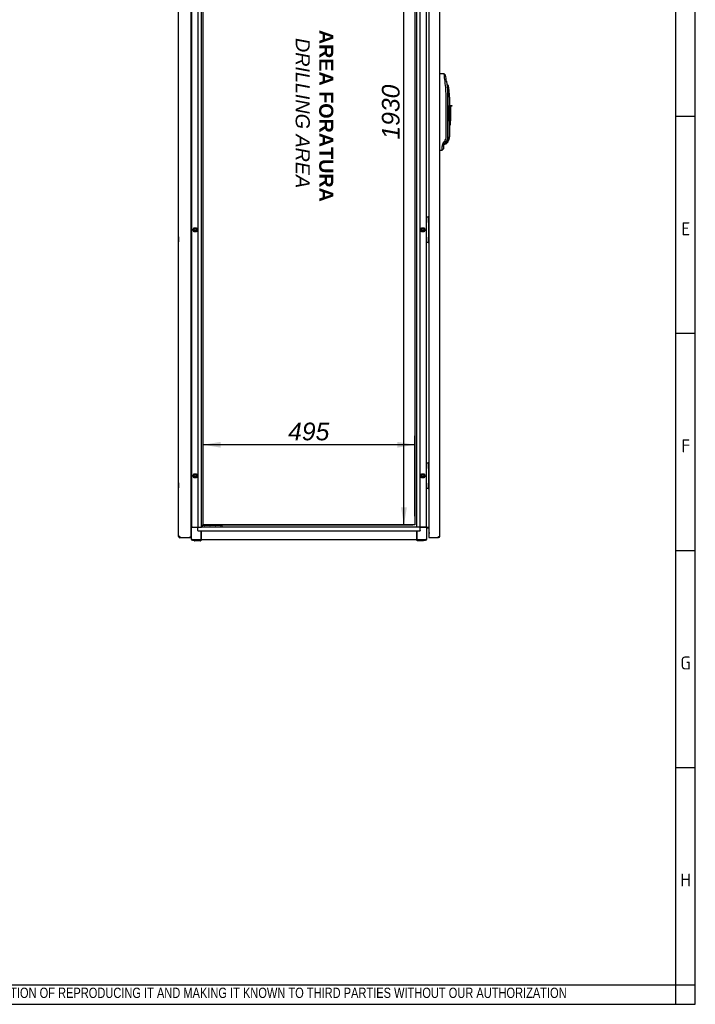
# Paper-space layout 'Layout1' of a CAD drawing. Extents: x 94 to 6181, y 158 to 4314.
# Tile 8 of 11: x 4603 to 6181, y 164 to 2466. Entities that reach past the tile are written whole.
import ezdxf
from ezdxf.lldxf.tags import DXFTag

# ---------------------------------------------------------------- set-up
doc = ezdxf.new("R2010")
doc.units = 0
doc.header["$LTSCALE"] = 15
doc.layers.get('0').update_dxf_attribs({"linetype": 'CONTINUOUS'})
for name, color, linetype in [('_TRANSLATION', 7, 'CONTINUOUS'), ('AE00198_03', 7, 'CONTINUOUS'), ('AE00219_00', 7, 'CONTINUOUS'), ('AE00219_03', 7, 'CONTINUOUS'), ('AE00368_00', 7, 'CONTINUOUS'), ('AE00500_10', 7, 'CONTINUOUS'), ('AE00992_10', 7, 'CONTINUOUS'), ('DEFAULT', 7, 'CONTINUOUS'), ('DV3__TRANSLATION', 7, 'CONTINUOUS'), ('F0000000_08', 7, 'CONTINUOUS'), ('F0000001_44', 7, 'CONTINUOUS'), ('F0000001_45', 7, 'CONTINUOUS'), ('M0000000_06', 7, 'CONTINUOUS'), ('M0000000_14', 7, 'CONTINUOUS'), ('M0000000_39', 7, 'CONTINUOUS'), ('M0000000_54', 7, 'CONTINUOUS'), ('M0000000_57', 7, 'CONTINUOUS')]:
    doc.layers.add(name, color=color, linetype=linetype)
doc.styles.add('SEACAD_ARIAL', font='arial.ttf')
doc.styles.add('SEACAD_ARIALI', font='ariali.ttf')
tags = doc.linetypes.add('CENTER2', pattern=[28.575, 19.05, -3.175, 3.175, -3.175]).pattern_tags.tags
tags[10:11] = [DXFTag(74, 4), DXFTag(75, 0), DXFTag(340, '0'), DXFTag(46, 0.0), DXFTag(50, 0.0), DXFTag(44, 0.0), DXFTag(45, 0.0)]
tags[8:9] = [DXFTag(74, 4), DXFTag(75, 0), DXFTag(340, '0'), DXFTag(46, 0.0), DXFTag(50, 0.0), DXFTag(44, 0.0), DXFTag(45, 0.0)]
tags[6:7] = [DXFTag(74, 4), DXFTag(75, 0), DXFTag(340, '0'), DXFTag(46, 0.0), DXFTag(50, 0.0), DXFTag(44, 0.0), DXFTag(45, 0.0)]
tags[4:5] = [DXFTag(74, 4), DXFTag(75, 0), DXFTag(340, '0'), DXFTag(46, 0.0), DXFTag(50, 0.0), DXFTag(44, 0.0), DXFTag(45, 0.0)]
doc.dimstyles.new('ISO', dxfattribs={"dimtxt": 13.75, "dimasz": 13.75, "dimexe": 6.875, "dimexo": 6.875, "dimgap": 3.4375, "dimtad": 1, "dimdec": 1, "dimtxsty": 'SEACAD_ARIAL', "dimblk1": '_SE_FILLED', "dimblk2": '_SE_FILLED', "dimsah": 1, "dimcen": 6.875, "dimazin": 3, "dimtfac": 0.7, "dimtdec": 3, "dimtmove": 0, "dimatfit": 3})

# ---------------------------------------------------------------- blocks, each defined once
blk = doc.blocks.new('DMBLK27')
at = {"layer": '_TRANSLATION', "linetype": 'CONTINUOUS'}
for points in [[(5507.4, 3173.4), (5500.5, 3214.6), (5493.6, 3173.4)], [(5507.4, 1325.9), (5493.6, 1325.9), (5500.5, 1284.6)]]:
    blk.add_hatch(color=7, dxfattribs=at).paths.add_polyline_path(points)
at = {"layer": '_TRANSLATION', "color": 7, "linetype": 'CONTINUOUS'}
for p, q in [((5051.6, 3214.6), (5521.1, 3214.6)), ((5500.5, 1284.6), (5500.5, 3214.6)), ((5051.6, 1284.6), (5521.1, 1284.6))]:
    blk.add_line(p, q, dxfattribs=at)
at = {"layer": '_TRANSLATION', "color": 7, "linetype": 'CONTINUOUS', "style": 'SEACAD_ARIALI'}
blk.add_text('1930', height=41.25, rotation=90, dxfattribs=at).set_placement((5490.2, 2185.5))
blk = doc.blocks.new('_SE_FILLED')
at = {"color": 0}
blk.add_line((0, 0), (-1, 0), dxfattribs=at)
blk.add_solid([(0, 0), (-1, -0.1665), (-1, 0.1665), (0, 0)], dxfattribs=at)
blk = doc.blocks.new('DMBLK28')
at = {"layer": '_TRANSLATION', "linetype": 'CONTINUOUS'}
for points in [[(5072.3, 1479), (5031, 1472.2), (5072.3, 1465.3)], [(5484.8, 1479), (5484.8, 1465.3), (5526, 1472.2)]]:
    blk.add_hatch(color=7, dxfattribs=at).paths.add_polyline_path(points)
at = {"layer": '_TRANSLATION', "color": 7, "linetype": 'CONTINUOUS'}
for p, q in [((5031, 1305.2), (5031, 1492.8)), ((5526, 1305.2), (5526, 1492.8)), ((5526, 1472.2), (5031, 1472.2))]:
    blk.add_line(p, q, dxfattribs=at)
at = {"layer": '_TRANSLATION', "color": 7, "linetype": 'CONTINUOUS', "style": 'SEACAD_ARIALI'}
blk.add_text('495', height=41.25, dxfattribs=at).set_placement((5229.9, 1482.5))

psp = doc.layouts.get("Layout1")

# ---------------------------------------------------------------- linework, layer by layer
at = {"color": 7, "linetype": 'CONTINUOUS'}
for p, q in [((6181.38, 164.39), (6181.38, 4313.83)), ((6181.38, 2239.11), (6135.95, 2239.11)), ((6181.38, 1731.79), (6135.95, 1731.79)), ((6181.38, 1224.46), (6135.95, 1224.46)), ((6181.38, 717.14), (6135.95, 717.14)), ((93.52, 164.39), (6181.38, 164.39))]:
    psp.add_line(p, q, dxfattribs=at)
at = {"layer": 'AE00198_03', "color": 7, "linetype": 'CONTINUOUS'}
for p, q in [((5558.22, 2002.37), (5557.52, 2002.37)), ((5558.22, 1991.87), (5558.22, 2002.37)), ((5557.52, 1991.87), (5558.22, 1991.87)), ((5558.22, 1957.37), (5557.52, 1957.37)), ((5558.22, 1946.87), (5558.22, 1957.37)), ((5557.52, 1946.87), (5558.22, 1946.87)), ((5558.22, 1427.37), (5557.52, 1427.37)), ((5558.22, 1416.87), (5558.22, 1427.37)), ((5557.52, 1416.87), (5558.22, 1416.87)), ((5558.22, 1382.37), (5557.52, 1382.37)), ((5558.22, 1371.87), (5558.22, 1382.37)), ((5557.52, 1371.87), (5558.22, 1371.87))]:
    psp.add_line(p, q, dxfattribs=at)
for centre, start, end in [((5552.85, 1996.44), 44.85503, 47.82528), ((5552.85, 1997.8), 312.17472, 315.14497), ((5552.85, 1951.44), 44.85503, 47.82528), ((5552.85, 1952.8), 312.17472, 315.14497), ((5552.85, 1421.44), 44.85503, 47.82528), ((5552.85, 1422.8), 312.17472, 315.14497), ((5552.85, 1376.44), 44.85503, 47.82528), ((5552.85, 1377.8), 312.17472, 315.14497)]:
    psp.add_arc(centre, 8, start, end, dxfattribs=at)
at = {"layer": 'AE00219_00', "color": 7, "linetype": 'CONTINUOUS'}
for p, q in [((5037.7, 1280.12), (5038.02, 1279.82)), ((5044.02, 1279.82), (5038.02, 1279.82)), ((5038.02, 1279.82), (5038.02, 1279.62)), ((5044.02, 1279.82), (5044.35, 1280.12)), ((5044.02, 1279.62), (5044.02, 1279.82)), ((5062.7, 1280.12), (5063.02, 1279.82)), ((5069.02, 1279.82), (5063.02, 1279.82)), ((5063.02, 1279.82), (5063.02, 1279.62)), ((5069.02, 1279.82), (5069.35, 1280.12)), ((5069.02, 1279.62), (5069.02, 1279.82))]:
    psp.add_line(p, q, dxfattribs=at)
at = {"layer": 'AE00219_03', "color": 7, "linetype": 'CONTINUOUS'}
for p, q in [((4973.82, 1958.12), (4973.82, 1946.12)), ((4974.02, 1958.12), (4973.82, 1958.12)), ((4973.82, 1946.12), (4974.02, 1946.12)), ((4973.82, 1383.12), (4973.82, 1371.12)), ((4974.02, 1383.12), (4973.82, 1383.12)), ((4973.82, 1371.12), (4974.02, 1371.12))]:
    psp.add_line(p, q, dxfattribs=at)
at = {"layer": 'AE00368_00', "color": 7, "linetype": 'CONTINUOUS'}
for p, q in [((5030.82, 1280.12), (5030.82, 1279.62)), ((5051.22, 1279.62), (5051.22, 1280.12)), ((5055.82, 1280.12), (5055.82, 1279.62)), ((5076.22, 1280.12), (5075.52, 1280.12)), ((5076.22, 1279.62), (5076.22, 1280.12))]:
    psp.add_line(p, q, dxfattribs=at)
for centre, start, end in [((5034.62, 1279.42), 16.60155, 90), ((5047.42, 1279.42), 90, 163.39845), ((5059.62, 1279.42), 16.60155, 90), ((5072.42, 1279.42), 90, 163.39845)]:
    psp.add_arc(centre, 0.7, start, end, dxfattribs=at)
at = {"layer": 'AE00500_10', "color": 7, "linetype": 'CONTINUOUS'}
for p, q in [((5003.52, 2001.82), (5004.02, 2001.82)), ((5004.02, 1992.42), (5003.52, 1992.42)), ((5007.11, 1974.65), (5009.8, 1979.3)), ((5009.84, 1979.32), (5015.21, 1979.32)), ((5015.25, 1979.3), (5017.94, 1974.65)), ((5539.11, 1974.65), (5541.8, 1979.3)), ((5541.84, 1979.32), (5547.21, 1979.32)), ((5547.25, 1979.3), (5549.94, 1974.65)), ((5003.52, 1956.82), (5004.02, 1956.82)), ((5009.8, 1969.95), (5007.11, 1974.6)), ((5008.19, 1974.62), (5010.36, 1978.37)), ((5010.36, 1970.87), (5008.19, 1974.62)), ((5015.21, 1969.92), (5009.84, 1969.92)), ((5010.36, 1978.37), (5014.69, 1978.37)), ((5014.69, 1970.87), (5010.36, 1970.87)), ((5014.69, 1978.37), (5016.85, 1974.62)), ((5016.85, 1974.62), (5014.69, 1970.87)), ((5017.94, 1974.6), (5015.25, 1969.95)), ((5541.8, 1969.95), (5539.11, 1974.6)), ((5540.19, 1974.62), (5542.36, 1978.37)), ((5542.36, 1970.87), (5540.19, 1974.62)), ((5547.21, 1969.92), (5541.84, 1969.92)), ((5542.36, 1978.37), (5546.69, 1978.37)), ((5546.69, 1970.87), (5542.36, 1970.87)), ((5546.69, 1978.37), (5548.85, 1974.62)), ((5548.85, 1974.62), (5546.69, 1970.87)), ((5549.94, 1974.6), (5547.25, 1969.95)), ((5004.02, 1947.42), (5003.52, 1947.42)), ((5003.52, 1426.82), (5004.02, 1426.82)), ((5004.02, 1417.42), (5003.52, 1417.42)), ((5007.11, 1399.65), (5009.8, 1404.3)), ((5009.84, 1404.32), (5015.21, 1404.32)), ((5015.25, 1404.3), (5017.94, 1399.65)), ((5539.11, 1399.65), (5541.8, 1404.3)), ((5541.84, 1404.32), (5547.21, 1404.32)), ((5547.25, 1404.3), (5549.94, 1399.65)), ((5003.52, 1381.82), (5004.02, 1381.82)), ((5009.8, 1394.95), (5007.11, 1399.6)), ((5008.19, 1399.62), (5010.36, 1403.37)), ((5010.36, 1395.87), (5008.19, 1399.62)), ((5015.21, 1394.92), (5009.84, 1394.92)), ((5010.36, 1403.37), (5014.69, 1403.37)), ((5014.69, 1395.87), (5010.36, 1395.87)), ((5014.69, 1403.37), (5016.85, 1399.62)), ((5016.85, 1399.62), (5014.69, 1395.87)), ((5017.94, 1399.6), (5015.25, 1394.95)), ((5541.8, 1394.95), (5539.11, 1399.6)), ((5540.19, 1399.62), (5542.36, 1403.37)), ((5542.36, 1395.87), (5540.19, 1399.62)), ((5547.21, 1394.92), (5541.84, 1394.92)), ((5542.36, 1403.37), (5546.69, 1403.37)), ((5546.69, 1395.87), (5542.36, 1395.87)), ((5546.69, 1403.37), (5548.85, 1399.62)), ((5548.85, 1399.62), (5546.69, 1395.87)), ((5549.94, 1399.6), (5547.25, 1394.95)), ((5004.02, 1372.42), (5003.52, 1372.42))]:
    psp.add_line(p, q, dxfattribs=at)
for centre in [(5012.52, 1974.62), (5544.52, 1974.62), (5012.52, 1399.62), (5544.52, 1399.62)]:
    psp.add_circle(centre, 2.46, dxfattribs=at)
for centre, radius, start, end in [((5009.84, 1979.27), 0.05, 90, 150), ((5015.21, 1979.27), 0.05, 30, 90), ((5541.84, 1979.27), 0.05, 90, 150), ((5547.21, 1979.27), 0.05, 30, 90), ((5007.16, 1974.62), 0.05, 150, 210), ((5012.52, 1974.62), 3, 75, 15), ((5009.84, 1969.97), 0.05, 210, 270), ((5015.21, 1969.97), 0.05, 270, 330), ((5017.89, 1974.62), 0.05, 330, 30), ((5539.16, 1974.62), 0.05, 150, 210), ((5544.52, 1974.62), 3, 75, 15), ((5541.84, 1969.97), 0.05, 210, 270), ((5547.21, 1969.97), 0.05, 270, 330), ((5549.89, 1974.62), 0.05, 330, 30), ((5009.84, 1404.27), 0.05, 90, 150), ((5015.21, 1404.27), 0.05, 30, 90), ((5541.84, 1404.27), 0.05, 90, 150), ((5547.21, 1404.27), 0.05, 30, 90), ((5007.16, 1399.62), 0.05, 150, 210), ((5012.52, 1399.62), 3, 75, 15), ((5009.84, 1394.97), 0.05, 210, 270), ((5015.21, 1394.97), 0.05, 270, 330), ((5017.89, 1399.62), 0.05, 330, 30), ((5539.16, 1399.62), 0.05, 150, 210), ((5544.52, 1399.62), 3, 75, 15), ((5541.84, 1394.97), 0.05, 210, 270), ((5547.21, 1394.97), 0.05, 270, 330), ((5549.89, 1399.62), 0.05, 330, 30)]:
    psp.add_arc(centre, radius, start, end, dxfattribs=at)
at = {"layer": 'AE00992_10', "color": 7, "linetype": 'CONTINUOUS'}
for p, q in [((5584.02, 2339.12), (5584.33, 2339.11)), ((5594.2, 2338.76), (5597.58, 2335.87)), ((5599.93, 2321.69), (5596.51, 2321.2)), ((5599.93, 2321.69), (5601.93, 2302.15)), ((5601.56, 2313.46), (5600.77, 2313.46)), ((5604.51, 2311.02), (5601.56, 2313.46)), ((5601.93, 2302.15), (5601.94, 2300.61)), ((5599.07, 2191.79), (5599.07, 2284.12)), ((5601.94, 2300.61), (5602.42, 2284.12)), ((5602.42, 2284.12), (5602.42, 2191.79)), ((5606.04, 2300.96), (5603.06, 2300.61)), ((5604.02, 2191.74), (5604.02, 2284.12)), ((5607.02, 2284.12), (5607.02, 2265.13)), ((5607.02, 2265.13), (5609.52, 2265.13)), ((5607.02, 2229.13), (5607.02, 2265.13)), ((5609.52, 2265.13), (5609.52, 2263.13)), ((5609.52, 2265.13), (5612.02, 2265.13)), ((5609.52, 2263.13), (5609.52, 2229.13)), ((5612.02, 2263.13), (5609.52, 2263.13)), ((5612.02, 2265.13), (5612.02, 2263.13)), ((5607.02, 2228.41), (5607.02, 2229.13)), ((5609.52, 2229.13), (5607.02, 2229.13)), ((5607.02, 2228.41), (5607.02, 2191.74)), ((5607.02, 2220.13), (5609.52, 2220.13)), ((5609.52, 2220.13), (5609.52, 2229.13)), ((5593.02, 2163.89), (5589.58, 2160.32)), ((5593.02, 2170.77), (5589.62, 2168.97)), ((5591.3, 2175.41), (5592.78, 2177.92)), ((5594.02, 2173.77), (5591.3, 2175.41)), ((5592.78, 2177.92), (5595.8, 2181.94)), ((5595.52, 2175.77), (5592.78, 2177.92)), ((5593.02, 2170.77), (5593.02, 2163.89)), ((5593.93, 2173.46), (5594.02, 2173.46)), ((5595.52, 2175.77), (5594.02, 2173.77)), ((5594.02, 2173.46), (5599.15, 2175.58)), ((5598.54, 2179.8), (5595.52, 2175.77)), ((5598.54, 2179.8), (5595.8, 2181.94)), ((5597.87, 2178.91), (5598.78, 2179.47)), ((5598.78, 2180.13), (5598.54, 2179.8)), ((5601.17, 2177.6), (5599.15, 2175.58)), ((5603.45, 2180.34), (5601.17, 2177.6)), ((5584.33, 2160.13), (5584.02, 2160.12)), ((5589.58, 2160.32), (5589.58, 2160.32))]:
    psp.add_line(p, q, dxfattribs=at)
for centre, radius, start, end in [((5305.23, 2291.71), 292.77, 5.78029, 9.24847), ((5329.35, 2284.12), 273.18, 7.90425, 10.9191), ((5329.84, 2284.15), 269.24, 359.9947, 7.90951), ((5364.74, 2279.23), 239.28, 5.1262, 8.22455), ((5462.06, 2284.12), 144.97, 6.66995, 10.69218), ((5462.06, 2284.12), 141.97, 0, 6.66995), ((5462.06, 2284.12), 144.97, 0, 6.66995), ((5582.63, 2191.79), 16.44, 323.21101, 359.97779), ((5587.02, 2191.74), 17, 313.77084, 0), ((5587.02, 2191.74), 20, 325.22791, 0), ((5378.84, 2165.73), 210.81, 358.52886, 0.88139), ((5602.32, 2169.1), 12.7, 150.18963, 180.57021), ((5598.02, 2170.77), 5, 143.18881, 180.0006), ((5604.57, 2161.36), 19.02, 93.37958, 107.72511)]:
    psp.add_arc(centre, radius, start, end, dxfattribs=at)
for centre, major_axis, start_param, end_param in [((5583.72, 2321.62), (-501.44, 17.51), 4.6927123, 4.712389), ((5583.72, 2177.62), (-501.44, -17.51), 1.5707963, 1.5812581)]:
    psp.add_ellipse(centre, major_axis=major_axis, ratio=0.0348783, start_param=start_param, end_param=end_param, dxfattribs=at)
for points, degree, knots in [([(5602.42, 2191.79), (5602.43, 2188.68), (5601.48, 2185.67), (5600.54, 2182.67), (5598.78, 2180.13)], 2, [0, 0, 0, 0.5, 0.5, 1, 1, 1]), ([(5594.02, 2173.46), (5594.02, 2173.46), (5594.03, 2173.47), (5594.06, 2173.51), (5594.11, 2173.59), (5594.17, 2173.69), (5594.25, 2173.83), (5594.36, 2173.99), (5594.48, 2174.19), (5594.62, 2174.41), (5594.77, 2174.67), (5594.95, 2174.95), (5595.08, 2175.17), (5595.15, 2175.28)], 3, [0.50001523, 0.50001523, 0.50001523, 0.50001523, 0.54423666, 0.58862653, 0.63321161, 0.67801832, 0.72307269, 0.76840034, 0.8140264, 0.85997552, 0.90627186, 0.95293901, 1, 1, 1, 1])]:
    psp.add_open_spline(points, degree=degree, knots=knots, dxfattribs=at)
at = {"layer": 'DEFAULT', "color": 7, "linetype": 'CONTINUOUS'}
for p, q in [((6135.95, 164.39), (6135.95, 4313.83)), ((93.52, 209.82), (6181.38, 209.82))]:
    psp.add_line(p, q, dxfattribs=at)
at = {"layer": 'DV3__TRANSLATION', "color": 7, "linetype": 'CENTER2'}
for p, q in [((5031.02, 1284.62), (5031.02, 3214.62)), ((5526.02, 3214.62), (5526.02, 1284.62)), ((5526.02, 1284.62), (5031.02, 1284.62))]:
    psp.add_line(p, q, dxfattribs=at)
at = {"layer": 'F0000000_08', "color": 7, "linetype": 'CONTINUOUS'}
for p, q in [((5553.02, 1945.12), (5553.02, 2004.12)), ((5553.52, 2004.62), (5554.02, 2004.62)), ((5554.02, 2004.62), (5556.52, 2004.62)), ((5556.52, 2004.62), (5557.02, 2004.62)), ((5557.02, 2004.62), (5557.12, 2004.62)), ((5557.27, 2004.62), (5557.12, 2004.62)), ((5557.52, 2004.12), (5557.52, 1945.12)), ((5557.67, 2004.42), (5558.52, 2003.29)), ((5554.02, 1944.62), (5553.52, 1944.62)), ((5556.52, 1944.62), (5554.02, 1944.62)), ((5557.02, 1944.62), (5556.52, 1944.62)), ((5557.12, 1944.62), (5557.02, 1944.62)), ((5558.52, 1945.95), (5557.67, 1944.82)), ((5553.02, 1370.12), (5553.02, 1429.12)), ((5553.52, 1429.62), (5554.02, 1429.62)), ((5554.02, 1429.62), (5556.52, 1429.62)), ((5556.52, 1429.62), (5557.02, 1429.62)), ((5557.02, 1429.62), (5557.12, 1429.62)), ((5557.27, 1429.62), (5557.12, 1429.62)), ((5557.52, 1429.12), (5557.52, 1370.12)), ((5557.67, 1429.42), (5558.52, 1428.29)), ((5554.02, 1369.62), (5553.52, 1369.62)), ((5556.52, 1369.62), (5554.02, 1369.62)), ((5557.02, 1369.62), (5556.52, 1369.62)), ((5557.12, 1369.62), (5557.02, 1369.62)), ((5558.52, 1370.95), (5557.67, 1369.82))]:
    psp.add_line(p, q, dxfattribs=at)
for centre, start, end in [((5553.52, 2004.12), 90, 180), ((5557.02, 2004.12), 0, 90), ((5557.27, 2004.12), 36.8699, 90), ((5553.52, 1945.12), 180, 270), ((5557.02, 1945.12), 270, 0), ((5557.27, 1945.12), 270, 323.1301), ((5553.52, 1429.12), 90, 180), ((5557.02, 1429.12), 0, 90), ((5557.27, 1429.12), 36.8699, 90), ((5553.52, 1370.12), 180, 270), ((5557.02, 1370.12), 270, 0), ((5557.27, 1370.12), 270, 323.1301)]:
    psp.add_arc(centre, 0.5, start, end, dxfattribs=at)
at = {"layer": 'F0000001_44', "color": 7, "linetype": 'CONTINUOUS'}
for p, q in [((4974.02, 1257.42), (4974.02, 3241.82)), ((5003.52, 1256.12), (5003.52, 3243.12)), ((4976.82, 1257.42), (4974.02, 1257.42)), ((4976.82, 1254.62), (4976.84, 1254.62)), ((5002.02, 1254.62), (4976.84, 1254.62)), ((5002.02, 1256.12), (5000.72, 1257.42)), ((5002.02, 1256.12), (5000.72, 1257.42)), ((5002.02, 1254.62), (5002.02, 1256.12)), ((5003.52, 1256.12), (5002.02, 1256.12)), ((5003.52, 1256.12), (5002.02, 1256.12)), ((5003.52, 1254.62), (5002.02, 1254.62)), ((5003.52, 1254.62), (5003.52, 1256.12))]:
    psp.add_line(p, q, dxfattribs=at)
for centre, radius, start, end in [((4976.82, 1257.42), 2.8, 180, 270), ((5150.82, 1257.26), 174, 179.94822, 180.87028)]:
    psp.add_arc(centre, radius, start, end, dxfattribs=at)
at = {"layer": 'F0000001_45', "color": 7, "linetype": 'CONTINUOUS'}
for p, q in [((5558.52, 3234.12), (5558.52, 1265.12)), ((5584.02, 1257.92), (5584.02, 3241.32)), ((5560.77, 1265.12), (5558.52, 1265.12)), ((5560.82, 1265.11), (5558.52, 1265.11)), ((5558.52, 1265.11), (5558.52, 1257.92)), ((5558.52, 1257.92), (5558.52, 1255.12)), ((5558.52, 1255.12), (5581.2, 1255.12)), ((5560.77, 1265.12), (5560.82, 1265.12)), ((5560.82, 1265.12), (5560.82, 1265.11)), ((5581.22, 1255.12), (5581.2, 1255.12)), ((5581.22, 1257.92), (5584.02, 1257.92))]:
    psp.add_line(p, q, dxfattribs=at)
for centre, radius, start, end in [((5407.23, 1257.76), 174, 359.12972, 0.05178), ((5581.22, 1257.92), 2.8, 270.00213, 359.99787)]:
    psp.add_arc(centre, radius, start, end, dxfattribs=at)
at = {"layer": 'M0000000_06', "color": 7, "linetype": 'CONTINUOUS'}
for p, q in [((5006.52, 1279.62), (5003.52, 1279.62)), ((5006.52, 1278.62), (5003.52, 1278.62)), ((5004.02, 1252.12), (5004.02, 1278.62)), ((5006.52, 1279.62), (5018.52, 1279.62)), ((5018.52, 1278.62), (5006.52, 1278.62)), ((5026.52, 1252.12), (5026.52, 1270.62)), ((5027.52, 1252.12), (5027.52, 1270.62)), ((5529.52, 1270.62), (5529.52, 1252.12)), ((5530.52, 1270.62), (5530.52, 1252.12)), ((5550.52, 1279.62), (5538.52, 1279.62)), ((5550.52, 1278.62), (5538.52, 1278.62)), ((5553.77, 1279.62), (5550.52, 1279.62)), ((5553.77, 1278.62), (5550.52, 1278.62)), ((5553.02, 1278.62), (5553.02, 1252.12)), ((5553.77, 1278.62), (5553.77, 1279.62)), ((5553.77, 1252.12), (5553.77, 1278.62)), ((5003.27, 1256.12), (5003.27, 1256.12)), ((5003.27, 1254.62), (5003.27, 1252.12)), ((5026.52, 1249.62), (5006.52, 1249.62)), ((5006.52, 1248.87), (5010.52, 1248.87)), ((5010.52, 1247.87), (5010.52, 1249.62)), ((5012.52, 1247.62), (5010.77, 1247.62)), ((5023.52, 1247.62), (5012.52, 1247.62)), ((5025.27, 1247.62), (5023.52, 1247.62)), ((5025.52, 1247.87), (5025.52, 1249.62)), ((5025.52, 1248.87), (5026.52, 1248.87)), ((5026.52, 1248.87), (5026.52, 1252.12)), ((5026.52, 1248.87), (5027.52, 1248.87)), ((5027.52, 1248.87), (5027.52, 1252.12)), ((5529.52, 1252.12), (5529.52, 1248.87)), ((5530.52, 1248.87), (5529.52, 1248.87)), ((5530.52, 1252.12), (5530.52, 1248.87)), ((5550.52, 1249.62), (5530.52, 1249.62)), ((5530.52, 1248.87), (5531.52, 1248.87)), ((5531.52, 1247.87), (5531.52, 1249.62)), ((5533.52, 1247.62), (5531.77, 1247.62)), ((5544.52, 1247.62), (5533.52, 1247.62)), ((5546.27, 1247.62), (5544.52, 1247.62)), ((5546.52, 1247.87), (5546.52, 1249.62)), ((5546.52, 1248.87), (5550.52, 1248.87))]:
    psp.add_line(p, q, dxfattribs=at)
for centre, radius, start, end in [((5006.52, 1252.12), 3.25, 180, 270), ((5006.52, 1252.12), 2.5, 180, 270), ((5010.77, 1247.87), 0.25, 180, 270), ((5025.27, 1247.87), 0.25, 270, 0), ((5531.77, 1247.87), 0.25, 180, 270), ((5546.27, 1247.87), 0.25, 270, 0), ((5550.52, 1252.12), 2.5, 270, 0), ((5550.52, 1252.12), 3.25, 270, 0)]:
    psp.add_arc(centre, radius, start, end, dxfattribs=at)
at = {"layer": 'M0000000_14', "color": 7, "linetype": 'CONTINUOUS'}
for p, q in [((5004.02, 3219.62), (5004.02, 1279.62)), ((5018.52, 3219.62), (5018.52, 1279.62)), ((5027.52, 1279.62), (5027.52, 3219.62)), ((5529.52, 3219.62), (5529.52, 1279.62)), ((5538.52, 1279.62), (5538.52, 3219.62)), ((5553.02, 2004.12), (5553.02, 2495.12)), ((5553.02, 1429.12), (5553.02, 1945.12)), ((5553.02, 1279.62), (5553.02, 1370.12)), ((5019.77, 1279.62), (5018.52, 1279.62)), ((5019.77, 1279.62), (5023.82, 1279.62)), ((5023.82, 1279.62), (5027.52, 1279.62)), ((5533.22, 1279.62), (5529.52, 1279.62)), ((5537.27, 1279.62), (5533.22, 1279.62)), ((5537.27, 1279.62), (5538.52, 1279.62)), ((5553.77, 1279.62), (5554.32, 1279.62)), ((5554.32, 1279.62), (5558.52, 1279.62))]:
    psp.add_line(p, q, dxfattribs=at)
at = {"layer": 'M0000000_39', "color": 7, "linetype": 'CONTINUOUS'}
for p, q in [((5018.52, 1275.92), (5018.52, 1279.62)), ((5018.52, 1271.87), (5018.52, 1275.92)), ((5018.52, 1271.87), (5018.52, 1270.62)), ((5018.52, 1270.62), (5538.52, 1270.62)), ((5529.52, 1279.62), (5027.52, 1279.62)), ((5538.52, 1275.92), (5538.52, 1279.62)), ((5538.52, 1271.87), (5538.52, 1275.92)), ((5538.52, 1271.87), (5538.52, 1270.62)), ((5529.52, 1249.62), (5027.52, 1249.62))]:
    psp.add_line(p, q, dxfattribs=at)
at = {"layer": 'M0000000_54', "color": 7, "linetype": 'CONTINUOUS'}
for p, q in [((5555.02, 1278.42), (5553.77, 1278.42)), ((5555.02, 1278.42), (5555.02, 1279.62)), ((5558.52, 1278.42), (5555.02, 1278.42)), ((5555.02, 1278.32), (5558.52, 1278.32)), ((5555.02, 1277.12), (5555.02, 1278.32)), ((5558.52, 1277.12), (5555.02, 1277.12))]:
    psp.add_line(p, q, dxfattribs=at)
for radius, end in [(3.2, 112.99339), (2, 128.68219)]:
    psp.add_arc((5555.02, 1275.12), radius, 90, end, dxfattribs=at)
at = {"layer": 'M0000000_57', "color": 7, "linetype": 'CONTINUOUS'}
for p, q in [((5029.52, 1283.12), (5027.52, 1283.12)), ((5029.02, 1282.62), (5029.02, 1280.62)), ((5029.06, 1280.12), (5029.52, 1280.12)), ((5034.02, 1283.12), (5029.52, 1283.12)), ((5029.52, 1280.12), (5034.02, 1280.12)), ((5071.02, 1283.12), (5034.02, 1283.12)), ((5034.02, 1280.12), (5071.02, 1280.12)), ((5075.52, 1283.12), (5071.02, 1283.12)), ((5071.02, 1280.12), (5075.52, 1280.12)), ((5076.02, 1280.62), (5076.02, 1282.62)), ((5076.02, 1280.12), (5076.02, 1280.62))]:
    psp.add_line(p, q, dxfattribs=at)
for centre, start, end in [((5029.52, 1282.62), 90, 180), ((5029.52, 1280.62), 180, 270), ((5075.52, 1282.62), 0, 90), ((5075.52, 1280.62), 270, 0)]:
    psp.add_arc(centre, 0.5, start, end, dxfattribs=at)

# ---------------------------------------------------------------- texts
for s, insert, char_height, width, attachment_point in [('{\\fSolid Edge ANSI|b0||i0||c0|p34;\\C7;\\H30.28788;\\W1.;E}', (6159.21, 1961.62), 30.2879, 35.967, 8), ('{\\fSolid Edge ANSI|b0||i0||c0|p34;\\C7;\\H30.28788;\\W1.;F}', (6159.18, 1454.3), 30.2879, 34.074, 8), ('{\\fSolid Edge ANSI|b0||i0||c0|p34;\\C7;\\H30.28788;\\W1.;G}', (6158.79, 946.98), 30.2879, 38.8065, 8), ('{\\fSolid Edge ANSI|b0||i0||c0|p34;\\C7;\\H30.28788;\\W1.;H}', (6158.82, 439.66), 30.2879, 40.6995, 8), ('{\\fArial Narrow|b0||i0||c0|p34;\\C7;\\H24.;\\W0.94;IN ACCORDANCE WITH THE LAW, WE RESERVE THE OWNERSHIP OF THIS DESIGN WITH THE PROHIBITION OF REPRODUCING IT AND MAKING IT KNOWN TO THIRD PARTIES WITHOUT OUR AUTHORIZATION}', (3295.32, 174.78), 24, 2729.9357, 7)]:
    psp.add_mtext(s, dxfattribs=dict(insert=insert, char_height=char_height, width=width, attachment_point=attachment_point))
at = {"layer": '_TRANSLATION', "insert": (5291.2, 2247.21), "char_height": 33, "width": 421.1497, "attachment_point": 5, "rotation": 270}
psp.add_mtext('{\\fArial|b0||i0||c0|p34;\\C7;\\H33.;\\W1.; }{\\fArial|b1||i0||c0|p34;\\C7;\\H33.;\\W1.;AREA FORATURA \\P}{\\fArial|b0||i1||c0|p34;\\C7;\\H33.;\\W1.;DRILLING AREA}', dxfattribs=at)

# ---------------------------------------------------------------- dimensions: what is measured, and where the dimension line sits
at = {"layer": '_TRANSLATION', "color": 7, "linetype": 'CONTINUOUS'}
dim = psp.add_linear_dim(base=(5500.5, 1284.62), p1=(5031.02, 1284.62), p2=(5031.02, 3214.62), angle=90, text='\\A1;<>', dimstyle='ISO', override={"dimtxt": 41.25, "dimasz": 41.25, "dimexe": 20.625, "dimexo": 20.625, "dimgap": 10.3125, "dimcen": 20.625}, dxfattribs=at)
dim.commit()
dim.dimension.update_dxf_attribs({"geometry": 'DMBLK27', "text_midpoint": (5500.5, 2249.62), "dimtype": 161})
dim = psp.add_linear_dim(base=(5031.02, 1472.16), p1=(5526.02, 1284.62), p2=(5031.02, 1284.62), text='\\A1;<>', dimstyle='ISO', override={"dimtxt": 41.25, "dimasz": 41.25, "dimexe": 20.625, "dimexo": 20.625, "dimgap": 10.3125, "dimcen": 20.625}, dxfattribs=at)
dim.commit()
dim.dimension.update_dxf_attribs({"geometry": 'DMBLK28', "text_midpoint": (5278.52, 1472.16), "dimtype": 160})

doc.saveas('drawing.dxf')
